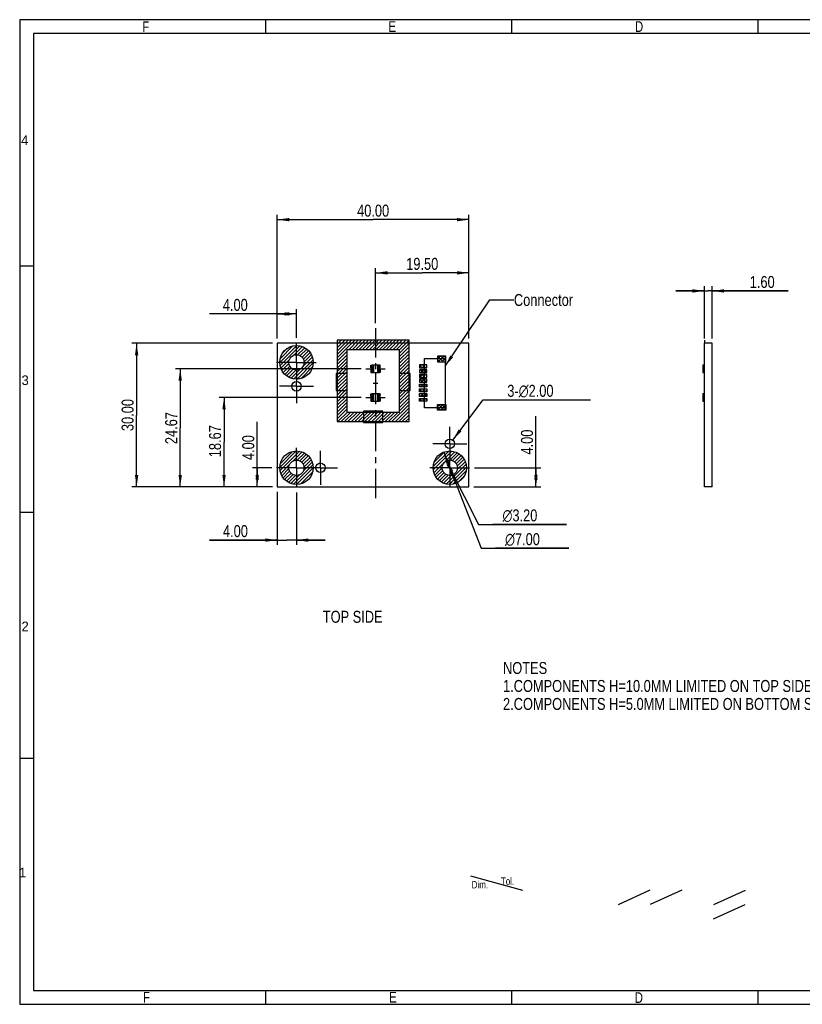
# Model space of a CAD drawing. Header units: millimetres. Extents: x 0 to 297, y 3 to 208.
# Tile 1 of 5: x 0 to 163, y 3 to 208. Entities that reach past the tile are written whole.
import ezdxf

# ---------------------------------------------------------------- set-up
doc = ezdxf.new("R2010")
doc.units = ezdxf.units.MM
doc.header["$LTSCALE"] = 16.335
doc.linetypes.add('CENTER', pattern=[0.6, 0.375, -0.075, 0.075, -0.075])
doc.linetypes.add('DOT', pattern=[0.2, 0.1, -0.1])
doc.layers.get('0').update_dxf_attribs({"linetype": 'CONTINUOUS'})
for name, color, linetype in [('02___PRT_ALL_AXES', 7, 'CONTINUOUS'), ('03___PRT_ALL_CURVES', 7, 'CONTINUOUS'), ('DEFAULT_1', 7, 'CENTER')]:
    doc.layers.add(name, color=color, linetype=linetype)
doc.styles.get("Standard").update_dxf_attribs({"font": 'txt', "width": 0.8})
doc.styles.add('TEXTSTYLE_1', font='gdt', dxfattribs={"width": 0.8})
doc.styles.add('TEXTSTYLE_2', font='txt')
doc.dimstyles.new('DIMSTYLE_1', dxfattribs={"dimtxt": 2.5, "dimasz": 2.5, "dimexe": 1, "dimexo": 1, "dimtad": 1, "dimzin": 0, "dimdsep": 46, "dimtxsty": 'STANDARD', "dimblk": '_FILLED', "dimblk1": '_FILLED', "dimblk2": '_FILLED', "dimcen": 0.09, "dimadec": 0, "dimazin": 0, "dimtp": 0.3, "dimtm": 0.3, "dimtfac": 1, "dimtofl": 0, "dimtmove": 0, "dimatfit": 3, "dimldrblk": '_FILLED', "dimfxl": 1, "dimtolj": 1, "dimtzin": 0, "dimarcsym": 0})
doc.dimstyles.new('DIMSTYLE_2', dxfattribs={"dimtxt": 2.5, "dimasz": 2.5, "dimexe": 1, "dimexo": 1, "dimtad": 1, "dimzin": 0, "dimdsep": 46, "dimtxsty": 'STANDARD', "dimblk": '_FILLED', "dimblk1": '_FILLED', "dimblk2": '_FILLED', "dimcen": 0.09, "dimadec": 0, "dimazin": 0, "dimtp": 0.2, "dimtm": 0.2, "dimtfac": 1, "dimtofl": 0, "dimtmove": 0, "dimatfit": 3, "dimldrblk": '_FILLED', "dimfxl": 1, "dimtolj": 1, "dimtzin": 0, "dimarcsym": 0})
doc.dimstyles.new('DIMSTYLE_3', dxfattribs={"dimtxt": 2.5, "dimasz": 2.5, "dimexe": 1, "dimexo": 1, "dimtad": 1, "dimzin": 0, "dimdsep": 46, "dimtxsty": 'STANDARD', "dimblk": '_FILLED', "dimblk1": '_FILLED', "dimblk2": '_FILLED', "dimcen": 0.09, "dimadec": 0, "dimazin": 0, "dimtp": 0.1, "dimtm": 0.1, "dimtfac": 1, "dimtofl": 0, "dimtmove": 0, "dimatfit": 3, "dimldrblk": '_FILLED', "dimfxl": 1, "dimtolj": 1, "dimtzin": 0, "dimarcsym": 0})
doc.dimstyles.new('DIMSTYLE_4', dxfattribs={"dimtxt": 2.5, "dimasz": 2.5, "dimexe": 1, "dimexo": 1, "dimtad": 1, "dimzin": 0, "dimdsep": 46, "dimtxsty": 'STANDARD', "dimblk": '_FILLED', "dimblk1": '_FILLED', "dimblk2": '_FILLED', "dimcen": 0.09, "dimadec": 0, "dimazin": 0, "dimtp": 0.1, "dimtm": 0.1, "dimtfac": 1, "dimtmove": 0, "dimatfit": 2, "dimldrblk": '_FILLED', "dimfxl": 1, "dimtolj": 1, "dimtzin": 0, "dimarcsym": 0})
doc.dimstyles.new('DIMSTYLE_5', dxfattribs={"dimtxt": 2.5, "dimasz": 2.5, "dimexe": 1, "dimexo": 1, "dimtad": 1, "dimzin": 0, "dimdsep": 46, "dimtxsty": 'STANDARD', "dimblk": '_FILLED', "dimblk1": '_FILLED', "dimblk2": '_FILLED', "dimcen": 0.09, "dimadec": 0, "dimazin": 0, "dimtp": 0.2, "dimtm": 0.2, "dimtfac": 1, "dimtmove": 0, "dimatfit": 2, "dimldrblk": '_FILLED', "dimfxl": 1, "dimtolj": 1, "dimtzin": 0, "dimarcsym": 0})
doc.dimstyles.get("Standard").update_dxf_attribs({"dimtxt": 2.5, "dimasz": 2.5, "dimexe": 1, "dimexo": 1, "dimtad": 1, "dimzin": 0, "dimdsep": 46, "dimtxsty": 'STANDARD', "dimblk": '_FILLED', "dimblk1": '_FILLED', "dimblk2": '_FILLED', "dimcen": 0.09, "dimadec": 0, "dimazin": 0, "dimtol": 1, "dimtp": 0.01, "dimtm": 0.01, "dimtfac": 1, "dimtofl": 0, "dimtmove": 0, "dimatfit": 3, "dimldrblk": '_FILLED', "dimfxl": 1, "dimtolj": 1, "dimtzin": 0, "dimarcsym": 0})

# ---------------------------------------------------------------- blocks, each defined once
blk = doc.blocks.new('_FILLED')
at = {"color": 0, "linetype": 'BYBLOCK'}
blk.add_solid([(0, 0), (-1, 0.14), (-1, -0.14)], dxfattribs=at)
blk = doc.blocks.new('*D0')
at = {"color": 2, "linetype": 'CONTINUOUS'}
for p, q in [((53.79, 141.78), (53.79, 167.57)), ((53.79, 166.57), (73.79, 166.57)), ((93.79, 166.57), (73.79, 166.57)), ((93.79, 141.78), (93.79, 167.57))]:
    blk.add_line(p, q, dxfattribs=at)
at = {"color": 2, "linetype": 'CONTINUOUS', "xscale": 2.5, "yscale": 2.5, "zscale": 2.5, "rotation": 180}
blk.add_blockref('_FILLED', (53.79, 166.57), dxfattribs=at)
at = {"color": 2, "linetype": 'CONTINUOUS', "xscale": 2.5, "yscale": 2.5, "zscale": 2.5}
blk.add_blockref('_FILLED', (93.79, 166.57), dxfattribs=at)
at = {"color": 2, "linetype": 'CONTINUOUS', "insert": (73.79, 169.7), "char_height": 2.5, "width": 10, "attachment_point": 2, "line_spacing_factor": 0.9}
blk.add_mtext('40.00', dxfattribs=at)
blk = doc.blocks.new('*D1')
at = {"color": 2, "linetype": 'CONTINUOUS'}
for p, q in [((52.79, 140.78), (23.42, 140.78)), ((24.42, 140.78), (24.42, 125.78)), ((24.42, 110.78), (24.42, 125.78)), ((52.79, 110.78), (23.42, 110.78))]:
    blk.add_line(p, q, dxfattribs=at)
at = {"color": 2, "linetype": 'CONTINUOUS', "xscale": 2.5, "yscale": 2.5, "zscale": 2.5}
for p, rotation in [((24.42, 140.78), 90), ((24.42, 110.78), 270)]:
    blk.add_blockref('_FILLED', p, dxfattribs=dict(at, rotation=rotation))
at = {"color": 2, "linetype": 'CONTINUOUS', "insert": (21.29, 125.78), "char_height": 2.5, "width": 10, "attachment_point": 2, "rotation": 90, "line_spacing_factor": 0.9}
blk.add_mtext('30.00', dxfattribs=at)
blk = doc.blocks.new('*D2')
at = {"color": 2, "linetype": 'CONTINUOUS'}
for p, q in [((55.79, 146.89), (39.62, 146.89)), ((53.79, 141.78), (53.79, 147.89)), ((53.79, 146.89), (55.79, 146.89)), ((57.79, 146.89), (55.79, 146.89)), ((57.79, 141.92), (57.79, 147.89))]:
    blk.add_line(p, q, dxfattribs=at)
at = {"color": 2, "linetype": 'CONTINUOUS', "xscale": 2.5, "yscale": 2.5, "zscale": 2.5, "rotation": 180}
blk.add_blockref('_FILLED', (53.79, 146.89), dxfattribs=at)
at = {"color": 2, "linetype": 'CONTINUOUS', "xscale": 2.5, "yscale": 2.5, "zscale": 2.5}
blk.add_blockref('_FILLED', (57.79, 146.89), dxfattribs=at)
at = {"color": 2, "linetype": 'CONTINUOUS', "insert": (47.62, 150.02), "char_height": 2.5, "width": 8, "attachment_point": 3, "line_spacing_factor": 0.9}
blk.add_mtext('4.00', dxfattribs=at)
blk = doc.blocks.new('*D3')
at = {"color": 2, "linetype": 'CONTINUOUS'}
for p, q in [((107.77, 112.78), (107.77, 125.54)), ((94.93, 114.78), (108.77, 114.78)), ((107.77, 114.78), (107.77, 112.78)), ((107.77, 110.78), (107.77, 112.78)), ((94.79, 110.78), (108.77, 110.78))]:
    blk.add_line(p, q, dxfattribs=at)
at = {"color": 2, "linetype": 'CONTINUOUS', "xscale": 2.5, "yscale": 2.5, "zscale": 2.5}
for p, rotation in [((107.77, 114.78), 90), ((107.77, 110.78), 270)]:
    blk.add_blockref('_FILLED', p, dxfattribs=dict(at, rotation=rotation))
at = {"color": 2, "linetype": 'CONTINUOUS', "insert": (104.65, 117.54), "char_height": 2.5, "width": 8, "attachment_point": 1, "rotation": 90, "line_spacing_factor": 0.9}
blk.add_mtext('4.00', dxfattribs=at)
blk = doc.blocks.new('*D4')
at = {"color": 2, "linetype": 'CONTINUOUS'}
for p, q in [((142.94, 141.78), (142.94, 152.69)), ((144.54, 141.78), (144.54, 152.69)), ((142.94, 151.69), (136.94, 151.69)), ((136.94, 151.69), (143.74, 151.69)), ((160.4, 151.69), (143.74, 151.69)), ((144.54, 151.69), (160.4, 151.69))]:
    blk.add_line(p, q, dxfattribs=at)
at = {"color": 2, "linetype": 'CONTINUOUS', "xscale": 2.5, "yscale": 2.5, "zscale": 2.5}
blk.add_blockref('_FILLED', (142.94, 151.69), dxfattribs=at)
at = {"color": 2, "linetype": 'CONTINUOUS', "xscale": 2.5, "yscale": 2.5, "zscale": 2.5, "rotation": 180}
blk.add_blockref('_FILLED', (144.54, 151.69), dxfattribs=at)
at = {"color": 2, "linetype": 'CONTINUOUS', "insert": (152.4, 154.81), "char_height": 2.5, "width": 8, "attachment_point": 1, "line_spacing_factor": 0.9}
blk.add_mtext('1.60', dxfattribs=at)
blk = doc.blocks.new('*D5')
at = {"color": 2, "linetype": 'CONTINUOUS'}
for p, q in [((71.29, 135.45), (32.52, 135.45)), ((33.52, 135.45), (33.52, 123.11)), ((33.52, 110.78), (33.52, 123.11)), ((52.79, 110.78), (32.52, 110.78))]:
    blk.add_line(p, q, dxfattribs=at)
at = {"color": 2, "linetype": 'CONTINUOUS', "xscale": 2.5, "yscale": 2.5, "zscale": 2.5}
for p, rotation in [((33.52, 135.45), 90), ((33.52, 110.78), 270)]:
    blk.add_blockref('_FILLED', p, dxfattribs=dict(at, rotation=rotation))
at = {"color": 2, "linetype": 'CONTINUOUS', "insert": (30.39, 123.06), "char_height": 2.5, "width": 10, "attachment_point": 2, "rotation": 90, "line_spacing_factor": 0.9}
blk.add_mtext('24.67', dxfattribs=at)
blk = doc.blocks.new('*D6')
at = {"color": 2, "linetype": 'CONTINUOUS'}
for p, q in [((71.29, 129.45), (41.67, 129.45)), ((42.67, 129.45), (42.67, 120.11)), ((42.67, 110.78), (42.67, 120.11)), ((52.79, 110.78), (41.67, 110.78))]:
    blk.add_line(p, q, dxfattribs=at)
at = {"color": 2, "linetype": 'CONTINUOUS', "xscale": 2.5, "yscale": 2.5, "zscale": 2.5}
for p, rotation in [((42.67, 129.45), 90), ((42.67, 110.78), 270)]:
    blk.add_blockref('_FILLED', p, dxfattribs=dict(at, rotation=rotation))
at = {"color": 2, "linetype": 'CONTINUOUS', "insert": (39.54, 120.32), "char_height": 2.5, "width": 10, "attachment_point": 2, "rotation": 90, "line_spacing_factor": 0.9}
blk.add_mtext('18.67', dxfattribs=at)
blk = doc.blocks.new('*D7')
at = {"color": 2, "linetype": 'CONTINUOUS'}
for p, q in [((90.4, 120.57), (96.79, 128.97)), ((96.79, 128.97), (99.79, 128.97)), ((99.79, 128.97), (119.13, 128.97))]:
    blk.add_line(p, q, dxfattribs=at)
at = {"color": 2, "linetype": 'CONTINUOUS', "xscale": 2.5, "yscale": 2.5, "zscale": 2.5, "rotation": 232.6914482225}
blk.add_blockref('_FILLED', (90.4, 120.57), dxfattribs=at)
at = {"color": 2, "linetype": 'CONTINUOUS', "insert": (101.79, 132.09), "char_height": 2.5, "width": 15.3333, "attachment_point": 1, "line_spacing_factor": 0.9}
blk.add_mtext('3-\\Fgdt;{\\Fgdt;n}\\Ftxt;2.00', dxfattribs=at)
blk = doc.blocks.new('*D8')
at = {"color": 2, "linetype": 'CONTINUOUS'}
for p, q in [((49.59, 112.78), (49.59, 124.38)), ((52.65, 114.78), (48.59, 114.78)), ((49.59, 114.78), (49.59, 112.78)), ((49.59, 110.78), (49.59, 112.78)), ((52.79, 110.78), (48.59, 110.78))]:
    blk.add_line(p, q, dxfattribs=at)
at = {"color": 2, "linetype": 'CONTINUOUS', "xscale": 2.5, "yscale": 2.5, "zscale": 2.5}
for p, rotation in [((49.59, 114.78), 90), ((49.59, 110.78), 270)]:
    blk.add_blockref('_FILLED', p, dxfattribs=dict(at, rotation=rotation))
at = {"color": 2, "linetype": 'CONTINUOUS', "insert": (46.47, 116.38), "char_height": 2.5, "width": 8, "attachment_point": 1, "rotation": 90, "line_spacing_factor": 0.9}
blk.add_mtext('4.00', dxfattribs=at)
blk = doc.blocks.new('*D9')
at = {"color": 2, "linetype": 'CONTINUOUS'}
for p, q in [((53.79, 109.78), (53.79, 98.68)), ((57.79, 109.64), (57.79, 98.68)), ((53.79, 99.68), (39.65, 99.68)), ((39.65, 99.68), (55.79, 99.68)), ((63.79, 99.68), (55.79, 99.68)), ((57.79, 99.68), (63.79, 99.68))]:
    blk.add_line(p, q, dxfattribs=at)
at = {"color": 2, "linetype": 'CONTINUOUS', "xscale": 2.5, "yscale": 2.5, "zscale": 2.5}
blk.add_blockref('_FILLED', (53.79, 99.68), dxfattribs=at)
at = {"color": 2, "linetype": 'CONTINUOUS', "xscale": 2.5, "yscale": 2.5, "zscale": 2.5, "rotation": 180}
blk.add_blockref('_FILLED', (57.79, 99.68), dxfattribs=at)
at = {"color": 2, "linetype": 'CONTINUOUS', "insert": (47.65, 102.81), "char_height": 2.5, "width": 8, "attachment_point": 3, "line_spacing_factor": 0.9}
blk.add_mtext('4.00', dxfattribs=at)
blk = doc.blocks.new('*D10')
at = {"color": 2, "linetype": 'CONTINUOUS'}
for p, q in [((74.29, 144.95), (74.29, 156.46)), ((93.79, 141.78), (93.79, 156.46)), ((74.29, 155.46), (84.04, 155.46)), ((93.79, 155.46), (84.04, 155.46))]:
    blk.add_line(p, q, dxfattribs=at)
at = {"color": 2, "linetype": 'CONTINUOUS', "xscale": 2.5, "yscale": 2.5, "zscale": 2.5, "rotation": 180}
blk.add_blockref('_FILLED', (74.29, 155.46), dxfattribs=at)
at = {"color": 2, "linetype": 'CONTINUOUS', "xscale": 2.5, "yscale": 2.5, "zscale": 2.5}
blk.add_blockref('_FILLED', (93.79, 155.46), dxfattribs=at)
at = {"color": 2, "linetype": 'CONTINUOUS', "insert": (84.04, 158.59), "char_height": 2.5, "width": 10, "attachment_point": 2, "line_spacing_factor": 0.9}
blk.add_mtext('19.50', dxfattribs=at)
blk = doc.blocks.new('*D21')
at = {"color": 2, "linetype": 'CONTINUOUS'}
for p, q in [((88.52, 118.04), (89.79, 114.78)), ((91.06, 111.52), (89.79, 114.78)), ((89.79, 114.78), (96.32, 98)), ((96.32, 98), (114.65, 98)), ((114.65, 98), (99.32, 98))]:
    blk.add_line(p, q, dxfattribs=at)
at = {"color": 2, "linetype": 'CONTINUOUS', "xscale": 2.5, "yscale": 2.5, "zscale": 2.5}
for p, rotation in [((88.52, 118.04), 111.2613914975), ((91.06, 111.52), 291.2613914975)]:
    blk.add_blockref('_FILLED', p, dxfattribs=dict(at, rotation=rotation))
at = {"color": 2, "linetype": 'CONTINUOUS', "insert": (101.32, 101.12), "char_height": 2.5, "width": 11.3333, "attachment_point": 1, "line_spacing_factor": 0.9, "style": 'TEXTSTYLE_1'}
blk.add_mtext('{\\Fgdt;n}\\Ftxt;7.00', dxfattribs=at)
blk = doc.blocks.new('*D22')
at = {"color": 2, "linetype": 'CONTINUOUS'}
for p, q in [((89.07, 116.21), (89.79, 114.78)), ((90.51, 113.35), (89.79, 114.78)), ((89.79, 114.78), (95.79, 102.97)), ((95.79, 102.97), (114.12, 102.97)), ((114.12, 102.97), (98.79, 102.97))]:
    blk.add_line(p, q, dxfattribs=at)
at = {"color": 2, "linetype": 'CONTINUOUS', "xscale": 2.5, "yscale": 2.5, "zscale": 2.5}
for p, rotation in [((89.07, 116.21), 116.9091927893), ((90.51, 113.35), 296.9091927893)]:
    blk.add_blockref('_FILLED', p, dxfattribs=dict(at, rotation=rotation))
at = {"color": 2, "linetype": 'CONTINUOUS', "insert": (100.79, 106.09), "char_height": 2.5, "width": 11.3333, "attachment_point": 1, "line_spacing_factor": 0.9, "style": 'TEXTSTYLE_1'}
blk.add_mtext('{\\Fgdt;n}\\Ftxt;3.20', dxfattribs=at)

msp = doc.modelspace()

# ---------------------------------------------------------------- linework, layer by layer
at = {"color": 7, "linetype": 'CONTINUOUS', "true_color": 0xf5f5f5}
for p, q in [((0.014, 208.305), (0.014, 2.785)), ((296.877, 208.305), (0.014, 208.305)), ((51.394, 205.451), (51.394, 208.305)), ((102.774, 205.451), (102.774, 208.305)), ((154.154, 205.451), (154.154, 208.305)), ((2.869, 205.451), (2.869, 5.639)), ((294.022, 205.451), (2.869, 205.451)), ((0.014, 156.925), (2.869, 156.925)), ((0.014, 105.545), (2.869, 105.545)), ((0.014, 54.165), (2.869, 54.165)), ((94.123, 29.616), (104.962, 26.64)), ((131.532, 26.576), (124.906, 23.564)), ((138.222, 26.607), (131.596, 23.595)), ((151.445, 26.572), (144.818, 23.56)), ((151.408, 23.564), (144.782, 20.552)), ((2.869, 5.639), (294.022, 5.639)), ((51.394, 2.785), (51.394, 5.639)), ((102.774, 2.785), (102.774, 5.639)), ((154.154, 2.785), (154.154, 5.639)), ((0.014, 2.785), (296.877, 2.785))]:
    msp.add_line(p, q, dxfattribs=at)
at = {"color": 7, "linetype": 'CONTINUOUS'}
for p, q in [((53.791, 140.779), (53.791, 110.779)), ((93.791, 140.779), (53.791, 140.779)), ((93.791, 110.779), (93.791, 140.779)), ((142.94, 110.779), (142.94, 140.779)), ((144.54, 140.779), (142.94, 140.779)), ((144.54, 110.779), (144.54, 140.779)), ((73.491, 135.999), (73.491, 136.249)), ((73.491, 136.249), (75.091, 136.249)), ((73.491, 135.199), (73.491, 135.699)), ((73.772, 134.649), (73.772, 136.249)), ((73.796, 136.249), (73.796, 134.649)), ((73.841, 136.249), (73.841, 134.649)), ((74.741, 136.249), (74.741, 134.649)), ((74.786, 134.649), (74.786, 136.249)), ((74.81, 136.249), (74.81, 134.649)), ((75.091, 135.999), (75.091, 136.249)), ((75.091, 135.199), (75.091, 135.699)), ((142.59, 136.249), (142.59, 134.649)), ((142.59, 136.249), (142.94, 136.249)), ((142.761, 134.649), (142.761, 136.249)), ((142.78, 134.649), (142.78, 136.249)), ((142.78, 135.999), (142.94, 135.999)), ((142.94, 135.699), (142.78, 135.699)), ((66.086, 134.464), (66.086, 130.914)), ((68.336, 134.464), (66.086, 134.464)), ((68.336, 130.914), (68.336, 134.464)), ((73.491, 134.649), (73.491, 134.899)), ((73.491, 134.649), (75.091, 134.649)), ((75.091, 134.649), (75.091, 134.899)), ((79.246, 134.464), (79.246, 130.914)), ((81.496, 134.464), (79.246, 134.464)), ((81.496, 130.914), (81.496, 134.464)), ((142.59, 134.649), (142.94, 134.649)), ((142.78, 135.199), (142.94, 135.199)), ((142.94, 134.899), (142.78, 134.899)), ((66.086, 130.914), (68.336, 130.914)), ((73.491, 129.999), (73.491, 130.249)), ((73.491, 130.249), (75.091, 130.249)), ((73.491, 129.199), (73.491, 129.699)), ((73.772, 128.649), (73.772, 130.249)), ((73.796, 130.249), (73.796, 128.649)), ((73.841, 130.249), (73.841, 128.649)), ((74.741, 130.249), (74.741, 128.649)), ((74.786, 128.649), (74.786, 130.249)), ((74.81, 130.249), (74.81, 128.649)), ((75.091, 129.999), (75.091, 130.249)), ((75.091, 129.199), (75.091, 129.699)), ((79.246, 130.914), (81.496, 130.914)), ((142.59, 130.249), (142.94, 130.249)), ((142.59, 130.249), (142.59, 128.649)), ((142.761, 128.649), (142.761, 130.249)), ((142.78, 128.649), (142.78, 130.249)), ((142.78, 129.999), (142.94, 129.999)), ((142.94, 129.699), (142.78, 129.699)), ((73.491, 128.649), (73.491, 128.899)), ((73.491, 128.649), (75.091, 128.649)), ((75.091, 128.649), (75.091, 128.899)), ((142.59, 128.649), (142.94, 128.649)), ((142.78, 129.199), (142.94, 129.199)), ((142.94, 128.899), (142.78, 128.899)), ((71.791, 126.609), (71.791, 124.209)), ((75.791, 126.609), (71.791, 126.609)), ((75.791, 124.209), (75.791, 126.609)), ((71.791, 124.209), (75.791, 124.209)), ((53.791, 110.779), (93.791, 110.779)), ((144.54, 110.779), (142.94, 110.779))]:
    msp.add_line(p, q, dxfattribs=at)
at = {"color": 2, "linetype": 'CONTINUOUS'}
for p, q in [((54.291, 136.741), (57.829, 140.279)), ((54.357, 136.1), (58.47, 140.213)), ((54.372, 137.529), (57.041, 140.198)), ((57.249, 138.285), (59.02, 140.056)), ((58.032, 138.361), (59.503, 139.832)), ((66.291, 141.259), (66.442, 141.409)), ((66.291, 140.552), (67.149, 141.409)), ((66.291, 139.844), (67.856, 141.409)), ((66.291, 139.137), (68.563, 141.409)), ((66.291, 138.43), (69.27, 141.409)), ((66.291, 137.723), (69.977, 141.409)), ((68.684, 139.409), (70.684, 141.409)), ((69.391, 139.409), (71.391, 141.409)), ((70.098, 139.409), (72.098, 141.409)), ((70.806, 139.409), (72.806, 141.409)), ((71.513, 139.409), (73.513, 141.409)), ((72.22, 139.409), (74.22, 141.409)), ((72.927, 139.409), (74.927, 141.409)), ((73.634, 139.409), (75.634, 141.409)), ((74.341, 139.409), (76.341, 141.409)), ((75.048, 139.409), (77.048, 141.409)), ((75.755, 139.409), (77.755, 141.409)), ((76.462, 139.409), (78.462, 141.409)), ((77.17, 139.409), (79.17, 141.409)), ((77.877, 139.409), (79.877, 141.409)), ((78.584, 139.409), (80.584, 141.409)), ((79.291, 139.409), (81.291, 141.409)), ((79.291, 138.702), (81.291, 140.702)), ((79.291, 137.995), (81.291, 139.995)), ((54.926, 138.791), (55.78, 139.644)), ((58.561, 138.182), (59.929, 139.551)), ((58.959, 137.873), (60.302, 139.217)), ((59.162, 135.956), (61.107, 137.9)), ((59.243, 137.451), (60.625, 138.833)), ((59.387, 136.888), (60.895, 138.396)), ((66.291, 137.016), (68.291, 139.016)), ((66.291, 136.309), (68.291, 138.309)), ((79.291, 137.288), (81.291, 139.288)), ((79.291, 136.581), (81.291, 138.581)), ((79.291, 135.874), (81.291, 137.874)), ((87.191, 137.406), (87.884, 138.099)), ((87.205, 138.099), (88.405, 136.899)), ((87.391, 136.899), (88.591, 138.099)), ((87.912, 138.099), (88.991, 137.02)), ((88.098, 136.899), (88.991, 137.792)), ((88.619, 138.099), (88.991, 137.727)), ((54.514, 135.55), (56.285, 137.321)), ((54.738, 135.067), (56.209, 136.538)), ((55.02, 134.641), (56.388, 136.01)), ((57.237, 133.324), (61.247, 137.333)), ((57.902, 133.281), (61.289, 136.668)), ((58.738, 133.41), (61.16, 135.832)), ((66.291, 135.602), (68.291, 137.602)), ((66.291, 134.895), (68.291, 136.895)), ((66.291, 134.188), (68.291, 136.188)), ((73.291, 136.204), (73.311, 136.224)), ((73.291, 135.922), (73.491, 136.122)), ((73.291, 135.962), (73.543, 135.709)), ((73.291, 135.639), (73.602, 135.95)), ((73.291, 135.679), (73.345, 135.624)), ((73.311, 136.224), (73.491, 136.045)), ((73.547, 135.988), (73.63, 135.906)), ((74.944, 135.877), (75.063, 135.997)), ((74.99, 135.96), (75.291, 135.659)), ((75.054, 135.705), (75.291, 135.942)), ((75.091, 136.024), (75.291, 136.224)), ((75.091, 136.142), (75.291, 135.942)), ((75.257, 135.624), (75.291, 135.659)), ((79.291, 135.167), (81.291, 137.167)), ((79.291, 134.46), (81.291, 136.46)), ((79.291, 133.753), (81.291, 135.753)), ((83.441, 135.777), (83.913, 136.249)), ((83.441, 136.206), (83.998, 135.649)), ((84.02, 135.649), (84.62, 136.249)), ((84.105, 136.249), (84.705, 135.649)), ((84.727, 135.649), (84.991, 135.913)), ((84.812, 136.249), (84.991, 136.071)), ((87.191, 137.406), (87.697, 136.899)), ((88.806, 136.899), (88.991, 137.085)), ((55.353, 134.268), (56.697, 135.612)), ((55.738, 133.945), (57.12, 135.327)), ((56.175, 133.675), (57.683, 135.183)), ((56.67, 133.464), (58.615, 135.408)), ((66.291, 133.481), (68.291, 135.481)), ((66.291, 132.773), (68.291, 134.773)), ((66.291, 132.066), (68.291, 134.066)), ((73.291, 135.073), (73.492, 135.274)), ((73.291, 134.79), (73.622, 135.121)), ((73.291, 135.113), (73.503, 134.901)), ((73.291, 134.83), (73.447, 134.674)), ((73.412, 135.274), (73.639, 135.048)), ((73.458, 134.674), (73.491, 134.707)), ((74.943, 135.028), (75.189, 135.274)), ((74.967, 135.134), (75.291, 134.81)), ((75.091, 134.727), (75.144, 134.674)), ((75.094, 134.896), (75.291, 135.093)), ((75.109, 135.274), (75.291, 135.093)), ((75.155, 134.674), (75.291, 134.81)), ((79.291, 133.046), (81.291, 135.046)), ((79.291, 132.338), (81.291, 134.338)), ((79.291, 131.631), (81.291, 133.631)), ((83.441, 135.07), (83.62, 135.249)), ((83.441, 134.792), (83.583, 134.649)), ((83.441, 133.656), (84.034, 134.249)), ((83.441, 134.085), (83.876, 133.649)), ((83.691, 135.249), (84.291, 134.649)), ((83.727, 134.649), (84.327, 135.249)), ((83.983, 134.249), (84.583, 133.649)), ((84.141, 133.649), (84.741, 134.249)), ((84.398, 135.249), (84.991, 134.656)), ((84.434, 134.649), (84.991, 135.206)), ((84.691, 134.249), (84.991, 133.949)), ((84.848, 133.649), (84.991, 133.792)), ((66.291, 131.359), (68.291, 133.359)), ((66.291, 130.652), (68.291, 132.652)), ((66.291, 129.945), (68.291, 131.945)), ((79.291, 130.924), (81.291, 132.924)), ((79.291, 130.217), (81.291, 132.217)), ((83.441, 132.949), (83.741, 133.249)), ((83.441, 132.671), (83.462, 132.649)), ((83.441, 132.242), (83.448, 132.249)), ((83.441, 131.964), (83.755, 131.649)), ((83.556, 131.649), (84.156, 132.249)), ((83.569, 133.249), (84.169, 132.649)), ((83.848, 132.649), (84.448, 133.249)), ((83.862, 132.249), (84.462, 131.649)), ((84.263, 131.649), (84.863, 132.249)), ((84.276, 133.249), (84.876, 132.649)), ((84.556, 132.649), (84.991, 133.085)), ((84.569, 132.249), (84.991, 131.828)), ((84.97, 131.649), (84.991, 131.671)), ((84.983, 133.249), (84.991, 133.242)), ((66.291, 129.238), (68.291, 131.238)), ((66.291, 128.531), (68.291, 130.531)), ((66.291, 127.824), (68.291, 129.824)), ((73.291, 129.982), (73.491, 130.182)), ((73.291, 130.022), (73.582, 129.731)), ((73.291, 129.699), (73.569, 129.977)), ((73.291, 129.739), (73.406, 129.624)), ((73.371, 130.224), (73.491, 130.105)), ((75.012, 129.723), (75.291, 130.002)), ((75.026, 129.984), (75.291, 129.719)), ((75.091, 130.085), (75.231, 130.224)), ((75.091, 130.202), (75.291, 130.002)), ((75.091, 129.636), (75.103, 129.624)), ((75.196, 129.624), (75.291, 129.719)), ((79.291, 129.51), (81.291, 131.51)), ((79.291, 128.803), (81.291, 130.803)), ((79.291, 128.096), (81.291, 130.096)), ((83.441, 130.828), (83.863, 131.249)), ((83.441, 130.121), (83.57, 130.249)), ((83.441, 129.842), (83.634, 129.649)), ((83.448, 131.249), (84.048, 130.649)), ((83.677, 129.649), (84.277, 130.249)), ((83.741, 130.249), (84.341, 129.649)), ((83.97, 130.649), (84.57, 131.249)), ((84.155, 131.249), (84.755, 130.649)), ((84.384, 129.649), (84.984, 130.249)), ((84.448, 130.249), (84.991, 129.707)), ((84.677, 130.649), (84.991, 130.963)), ((84.862, 131.249), (84.991, 131.121)), ((66.291, 127.117), (68.291, 129.117)), ((66.291, 126.409), (68.291, 128.409)), ((66.291, 125.702), (68.291, 127.702)), ((73.291, 129.133), (73.432, 129.274)), ((73.291, 129.174), (73.552, 128.913)), ((73.291, 128.85), (73.596, 129.156)), ((73.291, 128.891), (73.491, 128.691)), ((73.398, 128.674), (73.491, 128.768)), ((73.473, 129.274), (73.491, 129.256)), ((73.572, 129.176), (73.617, 129.13)), ((74.948, 129.094), (75.047, 129.192)), ((74.996, 129.165), (75.291, 128.871)), ((75.045, 128.907), (75.291, 129.153)), ((75.091, 129.236), (75.129, 129.274)), ((75.091, 128.788), (75.204, 128.674)), ((75.095, 128.674), (75.291, 128.871)), ((75.17, 129.274), (75.291, 129.153)), ((77.726, 124.409), (81.291, 127.974)), ((79.291, 127.389), (81.291, 129.389)), ((79.291, 126.682), (81.291, 128.682)), ((83.441, 128.706), (83.984, 129.249)), ((83.441, 129.135), (83.927, 128.649)), ((84.034, 129.249), (84.634, 128.649)), ((84.091, 128.649), (84.691, 129.249)), ((84.741, 129.249), (84.991, 128.999)), ((84.798, 128.649), (84.991, 128.842)), ((87.191, 127.507), (87.684, 127.999)), ((87.191, 126.799), (88.391, 127.999)), ((87.191, 127.507), (87.898, 126.799)), ((87.405, 127.999), (88.605, 126.799)), ((87.898, 126.799), (88.991, 127.892)), ((88.112, 127.999), (88.991, 127.121)), ((88.819, 127.999), (88.991, 127.828)), ((66.291, 124.995), (68.291, 126.995)), ((66.412, 124.409), (68.412, 126.409)), ((67.119, 124.409), (69.119, 126.409)), ((67.826, 124.409), (69.826, 126.409)), ((68.533, 124.409), (70.533, 126.409)), ((69.241, 124.409), (71.241, 126.409)), ((69.948, 124.409), (71.948, 126.409)), ((70.655, 124.409), (72.655, 126.409)), ((71.362, 124.409), (73.362, 126.409)), ((72.069, 124.409), (74.069, 126.409)), ((72.776, 124.409), (74.776, 126.409)), ((73.483, 124.409), (75.483, 126.409)), ((74.19, 124.409), (76.19, 126.409)), ((74.897, 124.409), (76.897, 126.409)), ((75.605, 124.409), (77.605, 126.409)), ((76.312, 124.409), (78.312, 126.409)), ((77.019, 124.409), (79.019, 126.409)), ((78.433, 124.409), (81.291, 127.267)), ((79.14, 124.409), (81.291, 126.56)), ((79.847, 124.409), (81.291, 125.853)), ((88.605, 126.799), (88.991, 127.185)), ((80.554, 124.409), (81.291, 125.146)), ((81.261, 124.409), (81.291, 124.439)), ((54.291, 114.821), (57.749, 118.279)), ((54.345, 114.167), (58.403, 118.226)), ((54.397, 115.633), (56.937, 118.174)), ((57.113, 116.229), (58.962, 118.078)), ((57.962, 116.37), (59.452, 117.86)), ((58.508, 116.21), (59.884, 117.585)), ((58.919, 115.914), (60.263, 117.257)), ((86.298, 115.008), (89.562, 118.272)), ((86.321, 114.324), (90.247, 118.25)), ((86.448, 113.743), (90.827, 118.123)), ((86.471, 115.888), (88.682, 118.099)), ((89.791, 116.379), (91.333, 117.921)), ((90.384, 116.265), (91.779, 117.66)), ((90.825, 116), (92.171, 117.345)), ((54.493, 113.608), (56.341, 115.457)), ((57.169, 111.335), (61.235, 115.401)), ((59.217, 115.504), (60.591, 116.879)), ((59.25, 114.123), (61.086, 115.959)), ((59.381, 114.961), (60.868, 116.448)), ((89.02, 111.366), (93.205, 115.551)), ((91.152, 115.62), (92.513, 116.98)), ((91.345, 114.398), (93.036, 116.09)), ((91.355, 115.115), (92.802, 116.563)), ((54.71, 113.118), (56.2, 114.608)), ((54.985, 112.687), (56.361, 114.062)), ((55.313, 112.307), (56.657, 113.651)), ((55.692, 111.979), (57.066, 113.353)), ((56.123, 111.703), (57.61, 113.19)), ((56.611, 111.484), (58.448, 113.32)), ((57.821, 111.28), (61.291, 114.749)), ((58.63, 111.382), (61.189, 113.94)), ((86.649, 113.237), (88.191, 114.779)), ((86.91, 112.792), (88.305, 114.186)), ((87.225, 112.399), (88.57, 113.745)), ((87.59, 112.058), (88.951, 113.418)), ((88.008, 111.768), (89.455, 113.215)), ((88.481, 111.534), (90.173, 113.226)), ((89.644, 111.283), (93.288, 114.927)), ((90.401, 111.333), (93.237, 114.169)), ((91.501, 111.726), (92.844, 113.069)), ((60.145, 112.19), (60.381, 112.425))]:
    msp.add_line(p, q, dxfattribs=at)
at = {"color": 4, "linetype": 'CONTINUOUS'}
for p, q in [((66.291, 141.409), (66.291, 124.409)), ((81.291, 141.409), (66.291, 141.409)), ((81.291, 124.409), (81.291, 141.409)), ((142.94, 141.409), (142.94, 140.779)), ((68.291, 139.409), (68.291, 126.409)), ((79.291, 139.409), (68.291, 139.409)), ((79.291, 126.409), (79.291, 139.409)), ((87.191, 138.099), (87.191, 136.899)), ((88.991, 138.099), (87.191, 138.099)), ((88.991, 136.899), (88.991, 138.099)), ((73.291, 135.624), (73.291, 136.224)), ((73.291, 136.224), (73.491, 136.224)), ((73.491, 135.699), (73.491, 135.999)), ((75.291, 136.224), (75.091, 136.224)), ((75.091, 135.999), (75.091, 135.699)), ((75.291, 135.624), (75.291, 136.224)), ((83.441, 136.249), (83.441, 135.649)), ((84.991, 136.249), (83.441, 136.249)), ((83.441, 135.649), (84.991, 135.649)), ((84.991, 135.649), (84.991, 136.249)), ((87.191, 136.899), (88.991, 136.899)), ((73.491, 135.624), (73.291, 135.624)), ((73.291, 135.274), (73.291, 134.674)), ((73.491, 135.274), (73.291, 135.274)), ((73.291, 134.674), (73.491, 134.674)), ((73.491, 134.899), (73.491, 135.199)), ((75.091, 135.624), (75.291, 135.624)), ((75.091, 135.274), (75.291, 135.274)), ((75.091, 135.199), (75.091, 134.899)), ((75.291, 134.674), (75.091, 134.674)), ((75.291, 135.274), (75.291, 134.674)), ((83.441, 135.249), (83.441, 134.649)), ((84.991, 135.249), (83.441, 135.249)), ((83.441, 134.649), (84.991, 134.649)), ((84.991, 134.249), (83.441, 134.249)), ((83.441, 134.249), (83.441, 133.649)), ((83.441, 133.649), (84.991, 133.649)), ((84.991, 134.649), (84.991, 135.249)), ((84.991, 133.649), (84.991, 134.249)), ((84.991, 133.249), (83.441, 133.249)), ((83.441, 133.249), (83.441, 132.649)), ((83.441, 132.649), (84.991, 132.649)), ((83.441, 132.249), (84.991, 132.249)), ((83.441, 131.649), (83.441, 132.249)), ((84.991, 131.649), (83.441, 131.649)), ((84.991, 132.649), (84.991, 133.249)), ((84.991, 132.249), (84.991, 131.649)), ((73.291, 129.624), (73.291, 130.224)), ((73.291, 130.224), (73.491, 130.224)), ((73.491, 129.624), (73.291, 129.624)), ((73.491, 129.699), (73.491, 129.999)), ((75.291, 130.224), (75.091, 130.224)), ((75.091, 129.999), (75.091, 129.699)), ((75.091, 129.624), (75.291, 129.624)), ((75.291, 129.624), (75.291, 130.224)), ((83.441, 131.249), (84.991, 131.249)), ((83.441, 130.649), (83.441, 131.249)), ((84.991, 130.649), (83.441, 130.649)), ((83.441, 130.249), (84.991, 130.249)), ((83.441, 129.649), (83.441, 130.249)), ((84.991, 129.649), (83.441, 129.649)), ((84.991, 131.249), (84.991, 130.649)), ((84.991, 130.249), (84.991, 129.649)), ((73.291, 129.274), (73.291, 128.674)), ((73.491, 129.274), (73.291, 129.274)), ((73.291, 128.674), (73.491, 128.674)), ((73.491, 128.899), (73.491, 129.199)), ((75.091, 129.274), (75.291, 129.274)), ((75.091, 129.199), (75.091, 128.899)), ((75.291, 128.674), (75.091, 128.674)), ((75.291, 129.274), (75.291, 128.674)), ((83.441, 129.249), (84.991, 129.249)), ((83.441, 128.649), (83.441, 129.249)), ((84.991, 128.649), (83.441, 128.649)), ((84.991, 129.249), (84.991, 128.649)), ((87.191, 127.999), (88.991, 127.999)), ((87.191, 126.799), (87.191, 127.999)), ((88.991, 127.999), (88.991, 126.799)), ((68.291, 126.409), (79.291, 126.409)), ((88.991, 126.799), (87.191, 126.799)), ((66.291, 124.409), (81.291, 124.409))]:
    msp.add_line(p, q, dxfattribs=at)
for centre, radius in [((57.791, 136.779), 3.5), ((57.791, 136.779), 1.6), ((57.791, 114.779), 3.5), ((89.791, 114.779), 3.5), ((57.791, 114.779), 1.6), ((89.791, 114.779), 1.6)]:
    msp.add_circle(centre, radius, dxfattribs=at)
at = {"color": 7, "linetype": 'CONTINUOUS'}
for centre, start, end in [((73.491, 135.849), 270, 90), ((75.091, 135.849), 90, 270), ((73.491, 135.049), 270, 90), ((75.091, 135.049), 90, 270), ((73.491, 129.849), 270, 90), ((75.091, 129.849), 90, 270), ((73.491, 129.049), 270, 90), ((75.091, 129.049), 90, 270)]:
    msp.add_arc(centre, 0.15, start, end, dxfattribs=at)
at = {"layer": '02___PRT_ALL_AXES', "color": 7, "linetype": 'CENTER'}
for p, q in [((57.791, 136.779), (57.791, 140.919)), ((57.791, 136.779), (53.651, 136.779)), ((57.791, 136.779), (57.791, 132.639)), ((57.791, 136.779), (61.931, 136.779)), ((57.791, 131.779), (54.251, 131.779)), ((57.791, 131.779), (57.791, 132.639)), ((57.791, 131.779), (57.791, 128.239)), ((57.791, 131.779), (61.331, 131.779)), ((89.791, 119.779), (89.791, 123.319)), ((89.791, 119.779), (86.251, 119.779)), ((89.791, 119.779), (93.331, 119.779)), ((89.791, 119.779), (89.791, 116.239)), ((57.791, 114.779), (57.791, 118.919)), ((62.791, 114.779), (62.791, 118.319)), ((89.791, 114.779), (89.791, 116.239)), ((57.791, 114.779), (53.651, 114.779)), ((57.791, 114.779), (57.791, 110.639)), ((57.791, 114.779), (59.251, 114.779)), ((62.791, 114.779), (59.251, 114.779)), ((62.791, 114.779), (62.791, 111.239)), ((62.791, 114.779), (66.331, 114.779)), ((89.791, 114.779), (85.651, 114.779)), ((89.791, 114.779), (93.931, 114.779)), ((89.791, 114.779), (89.791, 110.639))]:
    msp.add_line(p, q, dxfattribs=at)
at = {"layer": '02___PRT_ALL_AXES', "color": 7, "linetype": 'CONTINUOUS'}
for centre, radius in [((57.791, 136.779), 1.6), ((57.791, 131.779), 1), ((89.791, 119.779), 1), ((57.791, 114.779), 1.6), ((62.791, 114.779), 1), ((89.791, 114.779), 1.6)]:
    msp.add_circle(centre, radius, dxfattribs=at)
at = {"layer": '03___PRT_ALL_CURVES', "color": 4, "linetype": 'CONTINUOUS'}
for p, q in [((73.491, 135.699), (73.491, 135.999)), ((75.091, 135.999), (75.091, 135.699)), ((84.541, 127.299), (84.541, 137.599)), ((84.541, 137.599), (88.791, 137.599)), ((88.791, 137.599), (88.791, 127.299)), ((73.491, 134.899), (73.491, 135.199)), ((75.091, 135.199), (75.091, 134.899)), ((73.491, 129.699), (73.491, 129.999)), ((75.091, 129.999), (75.091, 129.699)), ((73.491, 128.899), (73.491, 129.199)), ((75.091, 129.199), (75.091, 128.899)), ((88.791, 127.299), (84.541, 127.299))]:
    msp.add_line(p, q, dxfattribs=at)
at = {"layer": '03___PRT_ALL_CURVES', "color": 5, "linetype": 'DOT'}
for p, q in [((72.291, 135.449), (73.491, 135.449)), ((74.291, 134.649), (74.291, 130.249)), ((75.091, 135.449), (76.291, 135.449)), ((73.791, 132.449), (74.791, 132.449)), ((72.291, 129.449), (73.491, 129.449)), ((75.091, 129.449), (76.291, 129.449))]:
    msp.add_line(p, q, dxfattribs=at)
at = {"layer": 'DEFAULT_1', "color": 7, "linetype": 'CENTER'}
msp.add_line((74.291, 143.949), (74.291, 108.239), dxfattribs=at)

# ---------------------------------------------------------------- texts
at = {"color": 7, "linetype": 'CONTINUOUS', "true_color": 0xf5f5f5, "attachment_point": 1, "line_spacing_factor": 0.9}
for s, insert, char_height, width in [('F', (25.6, 207.931), 2.227, 1.78138), ('E', (76.989, 207.985), 2.227, 1.78138), ('D', (128.436, 207.973), 2.227, 1.78138), ('Tol.', (100.459, 29.261), 1.557, 4.98231), ('Dim.', (94.369, 28.531), 1.557, 4.98231), ('F', (25.741, 5.376), 2.227, 1.78138), ('E', (77.121, 5.376), 2.227, 1.78138), ('D', (128.388, 5.293), 2.227, 1.78138)]:
    msp.add_mtext(s, dxfattribs=dict(at, insert=insert, char_height=char_height, width=width))
at = {"color": 7, "linetype": 'CONTINUOUS', "true_color": 0xf5f5f5, "char_height": 2.004, "width": 2.00405, "attachment_point": 1, "line_spacing_factor": 0.9, "style": 'TEXTSTYLE_2'}
for s, insert in [('4', (0.302, 184.135)), ('3', (0.407, 134.044)), ('2', (0.407, 82.664)), ('1', (-0.123, 31.284))]:
    msp.add_mtext(s, dxfattribs=dict(at, insert=insert))
at = {"color": 2, "linetype": 'CONTINUOUS', "char_height": 2.5, "attachment_point": 1, "line_spacing_factor": 0.9}
for s, insert, width in [('Connector', (103.178, 151.052), 18), ('TOP SIDE', (63.287, 84.922), 16), ('NOTES\\P1.COMPONENTS H=10.0MM LIMITED ON TOP SIDE\\P2.COMPONENTS H=5.0MM LIMITED ON BOTTOM SIDE', (100.904, 74.232), 86)]:
    msp.add_mtext(s, dxfattribs=dict(at, insert=insert, width=width))

# ---------------------------------------------------------------- dimensions: what is measured, and where the dimension line sits
at = {"color": 2, "linetype": 'CONTINUOUS'}
for base, p1, p2, dimstyle, picture, middle in [((93.791, 166.574), (53.791, 140.779), (93.791, 140.779), 'DIMSTYLE_1', '*D0', (73.791, 166.574)), ((144.54, 151.687), (142.94, 140.779), (144.54, 140.779), 'DIMSTYLE_3', '*D4', (156.403, 151.687)), ((57.791, 99.68), (53.791, 110.779), (57.791, 110.639), 'DIMSTYLE_3', '*D9', (43.651, 99.68))]:
    dim = msp.add_linear_dim(base=base, p1=p1, p2=p2, dimstyle=dimstyle, dxfattribs=at)
    dim.commit()
    dim.dimension.update_dxf_attribs({"geometry": picture, "text_midpoint": middle, "dimtype": 160})
for base, p1, p2, angle, dimstyle, picture, middle in [((74.291, 155.464), (93.791, 140.779), (74.291, 143.949), 180, 'DIMSTYLE_2', '*D10', (84.041, 155.464)), ((53.791, 146.892), (57.791, 140.919), (53.791, 140.779), 180, 'DIMSTYLE_3', '*D2', (43.62, 146.892)), ((24.415, 110.779), (53.791, 140.779), (53.791, 110.779), 270, 'DIMSTYLE_2', '*D1', (24.415, 125.779)), ((33.516, 135.449), (53.791, 110.779), (72.291, 135.449), 90, 'DIMSTYLE_2', '*D5', (33.516, 123.062)), ((42.668, 129.449), (53.791, 110.779), (72.291, 129.449), 90, 'DIMSTYLE_2', '*D6', (42.668, 120.321)), ((107.77, 110.779), (93.931, 114.779), (93.791, 110.779), 270, 'DIMSTYLE_3', '*D3', (107.77, 121.536)), ((49.594, 114.779), (53.791, 110.779), (53.651, 114.779), 90, 'DIMSTYLE_3', '*D8', (49.594, 120.38))]:
    dim = msp.add_linear_dim(base=base, p1=p1, p2=p2, angle=angle, dimstyle=dimstyle, dxfattribs=at)
    dim.commit()
    dim.dimension.update_dxf_attribs({"geometry": picture, "text_midpoint": middle, "dimtype": 160})
for p1, p2, text, dimstyle, picture, middle in [((90.397, 120.575), (89.185, 118.984), '3-%%c<>', 'DIMSTYLE_4', '*D7', (109.459, 130.843)), ((91.06, 111.518), (88.522, 118.041), '%%c<>', 'DIMSTYLE_5', '*D21', (106.987, 99.873)), ((90.515, 113.353), (89.067, 116.206), '%%c<>', 'DIMSTYLE_4', '*D22', (106.453, 104.841))]:
    dim = msp.add_diameter_dim_2p(p1=p1, p2=p2, text=text, dimstyle=dimstyle, override={"dimtih": 1, "dimtoh": 1, "dimpost": '<>'}, dxfattribs=at)
    dim.commit()
    dim.dimension.update_dxf_attribs({"geometry": picture, "text_midpoint": middle, "dimtype": 163})

# ---------------------------------------------------------------- leaders
msp.add_leader([(88.791, 135.962), (98.178, 149.802), (103.178, 149.802)], dimstyle='STANDARD', override={"dimtad": 0}, dxfattribs=at)

doc.saveas('drawing.dxf')
